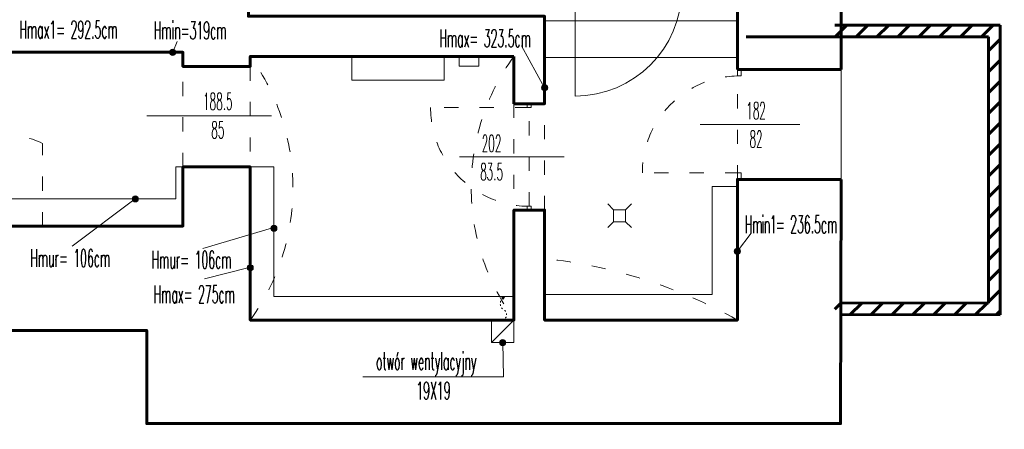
# Model space of a CAD drawing. Header units: millimetres. Extents: x -4784 to -1089, y 53657 to 55321.
# Tile 10 of 32: x -2681 to -1848, y 53657 to 54004. Entities that reach past the tile are written whole.
import ezdxf

# ---------------------------------------------------------------- set-up
doc = ezdxf.new("R2010")
doc.units = ezdxf.units.MM
doc.linetypes.add('ACAD_ISO03W100', pattern=[30, 12, -18])
doc.linetypes.add('GCAD_ISO03W100', pattern=[30, 12, -18])
doc.layers.add('-- Budynek', color=7, linetype='Continuous')
doc.layers.add('-- WODA', color=5, linetype='Continuous')
for name, color, linetype, lineweight in [('-- Budynek_stolaska', 3, 'Continuous', 5), ('0.CIENKA', 7, 'Continuous', 5), ('0.GRUBA', 7, 'Continuous', 60), ('0.INSTALACJE ', 7, 'Continuous', 5), ('0.OPISY', 7, 'Continuous', 13), ('0.PRZERYWANA', 7, 'GCAD_ISO03W100', 5)]:
    doc.layers.add(name, color=color, linetype=linetype, lineweight=lineweight)
doc.styles.add('SIMPLEX', font='simplex.shx', dxfattribs={"width": 0.45, "height": 8})

# ---------------------------------------------------------------- blocks, each defined once
blk = doc.blocks.new('*U250')
at = {"color": 11}
blk.add_line((5, 10), (5, 100), dxfattribs=at)
at = {"color": 50}
for points in [[(0, 10), (5, 10), (5, 0), (0, 0)], [(95, 10), (100, 10), (100, 0), (95, 0)]]:
    blk.add_lwpolyline(points, close=True, dxfattribs=at)
blk.add_arc((5, 10), 90, 0, 90, dxfattribs=at)
blk = doc.blocks.new('A$C2C187714')
at = {"layer": '-- Budynek_stolaska', "color": 6, "linetype": 'Continuous', "lineweight": 13, "rotation": 89.48029714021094}
blk.add_blockref('*U250', (5, -0.05), dxfattribs=at)
blk = doc.blocks.new('zw$C48D')
at = {"layer": '-- Budynek', "xscale": -1, "rotation": 269.4802971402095}
blk.add_blockref('A$C2C187714', (-142.24, -256.55), dxfattribs=at)

msp = doc.modelspace()

# ---------------------------------------------------------------- hatches: boundary and pattern name
at = {"layer": '0.GRUBA', "transparency": 16777216}
h = msp.add_hatch(dxfattribs=at)
h.set_pattern_fill('ANSI31', color=256, scale=100, style=0)
h.set_pattern_definition([(45, (-3463.178, 44986.814), (-8.838835, 8.838835), [])])
h.paths.add_polyline_path([(-1851.86, 53999.23), (-1991.73, 53999.23), (-1991.73, 53989.27), (-1861.73, 53989.27), (-1861.73, 53764.27), (-1991.73, 53764.27), (-1991.73, 53754.27), (-1851.86, 53754.27)])
at = {"layer": '0.INSTALACJE ', "transparency": 16777216}
for points in [[(-2273.33, 53769.26), (-2271.88, 53767.44), (-2271.02, 53769.61)], [(-2269.97, 53730.81, 1), (-2275.16, 53730.81, 1)]]:
    msp.add_hatch(color=256, dxfattribs=at).paths.add_polyline_path(points)
at = {"layer": '0.OPISY', "transparency": 16777216}
for points in [[(-2549.04, 53976.32, 1), (-2554.22, 53976.32, 1)], [(-2234.47, 53946.29, 1), (-2239.66, 53946.29, 1)], [(-2580.74, 53852.32, 1), (-2585.92, 53852.32, 1)], [(-2463.47, 53827.47, 1), (-2468.65, 53827.47, 1)], [(-2071.47, 53807.98, 1), (-2076.66, 53807.98, 1)], [(-2483.47, 53794.02, 1), (-2488.66, 53794.02, 1)]]:
    msp.add_hatch(color=256, dxfattribs=at).paths.add_polyline_path(points)

# ---------------------------------------------------------------- linework, layer by layer
at = {"layer": '0.CIENKA', "transparency": 16777216}
for points in [[(-3000.56, 54132.32), (-3000.56, 53852.32), (-2549.06, 53852.32)], [(-2237.06, 54002.82), (-2074.06, 54002.82)], [(-2237.06, 53971.82), (-2074.06, 53971.82)], [(-1986.34, 53868.85), (-1986.25, 53961.85)], [(-2543.06, 53879.32), (-2549.06, 53879.32), (-2549.06, 53852.32)], [(-2486.06, 53879.32), (-2466.06, 53879.32), (-2466.06, 53769.82), (-2466.06, 53769.82), (-2263.06, 53769.82)], [(-2237.06, 53749.82), (-2237.06, 53771.32), (-2095.47, 53771.32), (-2095.47, 53771.32), (-2095.47, 53862.82), (-2074.06, 53862.82)]]:
    msp.add_lwpolyline(points, dxfattribs=at)
at = {"layer": '0.GRUBA', "transparency": 16777216}
for p, q in [((-1851.86, 53999.23), (-1991.73, 53999.23)), ((-1851.86, 53754.27), (-1851.86, 53999.23)), ((-1861.73, 53989.27), (-2066.73, 53989.27)), ((-1861.73, 53764.27), (-1861.73, 53989.27)), ((-1861.73, 53764.27), (-1986.54, 53764.5)), ((-1851.86, 53754.27), (-1986.55, 53754.52))]:
    msp.add_line(p, q, dxfattribs=at)
for points in [[(-1986.34, 53868.85), (-1986.73, 53662.32), (-2573.56, 53662.32), (-2573.56, 53741.14), (-3842.06, 53741.14), (-3842.06, 53663.32), (-4432.06, 53663.32), (-4432.06, 54793.82)], [(-2263.06, 53972.82), (-2486.06, 53972.82), (-2486.06, 53964.32), (-2543.06, 53964.32), (-2543.06, 53976.32), (-2720.06, 53976.32), (-2720.06, 54290.82), (-2735.54, 54345.81)], [(-2542.16, 54290.82), (-2684.56, 54290.82), (-2684.56, 54012.82), (-2541.56, 54012.82), (-2541.56, 54036.82), (-2487.56, 54036.82), (-2487.56, 54006.82), (-2237.06, 54006.82), (-2237.06, 53972.82)], [(-3023.5, 54132.32), (-3023.56, 53829.32), (-2543.06, 53829.32), (-2543.06, 53879.32), (-2486.06, 53879.32), (-2486.06, 53749.82), (-2263.06, 53749.82), (-2263.06, 53842.82), (-2237.12, 53842.82)], [(-2074.06, 53961.85), (-2074.06, 54111.84)], [(-1985.89, 54111.83), (-1986.25, 53961.85)], [(-2263.06, 53932.82), (-2237.06, 53932.82), (-2237.06, 53972.82)], [(-2263.06, 53932.82), (-2263.06, 53972.82)], [(-1986.25, 53961.85), (-2074.06, 53961.85)], [(-2237.12, 53842.82), (-2237.12, 53842.82), (-2237.06, 53749.82), (-2074.06, 53749.82), (-2074.06, 53868.85), (-1986.34, 53868.85)], [(-2074.06, 53770.82), (-2074.06, 53840.85)]]:
    msp.add_lwpolyline(points, dxfattribs=at)
at = {"layer": '0.INSTALACJE ', "transparency": 16777216}
for points in [[(-2400.17, 53972.82), (-2400.17, 53952.82), (-2322.17, 53952.82), (-2322.17, 53972.82)], [(-2263.06, 53749.82), (-2263.06, 53749.82), (-2263.06, 53730.81), (-2282.07, 53730.81), (-2282.07, 53749.91), (-2263.06, 53749.82)], [(-2263.06, 53749.82), (-2282.07, 53730.81)], [(-2272.57, 53730.81), (-2271.88, 53701.89), (-2390.74, 53701.89)]]:
    msp.add_lwpolyline(points, dxfattribs=at)
for points in [[(-2309.4, 53972.82), (-2292.67, 53972.82), (-2292.67, 53964.57), (-2309.4, 53964.57)], [(-2273.33, 53769.26), (-2271.88, 53767.44), (-2271.02, 53769.61)]]:
    msp.add_lwpolyline(points, close=True, dxfattribs=at)
at = {"layer": '0.INSTALACJE ', "ltscale": 2, "transparency": 16777216}
for points in [[(-2178.73, 53843.04), (-2183.73, 53848.04)], [(-2168.73, 53843.04), (-2163.73, 53848.04)], [(-2168.73, 53833.04), (-2178.73, 53833.04), (-2178.73, 53843.04), (-2168.73, 53843.04), (-2168.73, 53833.04)], [(-2178.73, 53833.04), (-2183.73, 53828.04)], [(-2168.73, 53833.04), (-2163.73, 53828.04)]]:
    msp.add_lwpolyline(points, dxfattribs=at)
at = {"layer": '0.INSTALACJE ', "transparency": 16777216}
msp.add_circle((-2272.57, 53730.81), 2.59, dxfattribs=at)
at = {"layer": '0.INSTALACJE ', "linetype": 'ACAD_ISO03W100', "ltscale": 0.1, "transparency": 16777216}
for centre, radius, start, end in [((-2268.38, 53763.76), 6.24, 132.62197, 235.22518), ((-2273.92, 53754.36), 4.7, 286.21004, 65.10678)]:
    msp.add_arc(centre, radius, start, end, dxfattribs=at)
at = {"layer": '0.OPISY', "transparency": 16777216}
for points in [[(-2547.76, 53985.52), (-2551.63, 53976.32)], [(-2237.06, 53946.29), (-2256.73, 53981.77)], [(-2573.62, 53922.55), (-2468.05, 53922.55)], [(-2105.56, 53915.35), (-2021.3, 53915.35)], [(-2309.12, 53887.82), (-2220.7, 53887.82)], [(-2583.33, 53852.32), (-2636.82, 53812.25)], [(-2468.13, 53827.6), (-2526.16, 53810.4)], [(-2062.38, 53823.47), (-2074.06, 53807.98)], [(-2488.13, 53794.15), (-2524.71, 53784.65)]]:
    msp.add_lwpolyline(points, dxfattribs=at)
for centre in [(-2551.63, 53976.32), (-2237.06, 53946.29), (-2583.33, 53852.32), (-2466.06, 53827.47), (-2074.06, 53807.98), (-2486.06, 53794.02)]:
    msp.add_circle(centre, 2.59, dxfattribs=at)
at = {"layer": '0.PRZERYWANA', "transparency": 16777216}
for points in [[(-2543.06, 53964.32), (-2486.06, 53964.32), (-2486.06, 53879.32), (-2543.06, 53879.32)], [(-2263.06, 53842.82), (-2237.06, 53842.82), (-2237.06, 53932.82), (-2263.06, 53932.82)]]:
    msp.add_lwpolyline(points, close=True, dxfattribs=at)
for points in [[(-2074.06, 53868.85), (-2074.06, 53961.85)], [(-2074.06, 53961.85), (-2074.06, 53956.35), (-2070.81, 53956.35), (-2070.81, 53961.85), (-2074.06, 53961.85)], [(-2250.06, 53846.07), (-2250.06, 53929.57), (-2333.56, 53929.57)], [(-2251.72, 53932.82), (-2251.72, 53929.57), (-2248.47, 53929.57), (-2248.47, 53932.82), (-2251.72, 53932.82)], [(-2661.65, 53829.21), (-2661.65, 53829.21), (-2661.65, 53899.21)], [(-2072.44, 53874.35), (-2154.44, 53874.35)], [(-2074.06, 53874.35), (-2074.06, 53868.85), (-2070.81, 53868.85), (-2070.81, 53874.35), (-2074.06, 53874.35)], [(-2251.72, 53846.07), (-2251.72, 53842.82), (-2248.47, 53842.82), (-2248.47, 53846.07), (-2251.72, 53846.07)]]:
    msp.add_lwpolyline(points, dxfattribs=at)
for centre, radius, start, end in [((-2640.08, 53861.32), 190.14, 324.09724, 35.90276), ((-2110.46, 53861.82), 188.71, 143.96929, 216.03071), ((-2072.44, 53874.35), 82, 90, 180), ((-2250.06, 53929.57), 83.5, 180, 270), ((-2697.65, 53822.38), 84.85, 64.89379, 115.10621), ((-2281.11, 53382.59), 421.58, 60.585, 84.0083)]:
    msp.add_arc(centre, radius, start, end, dxfattribs=at)

# ---------------------------------------------------------------- texts
at = {"layer": '0.OPISY', "ltscale": 2, "transparency": 16777216, "attachment_point": 1, "style": 'SIMPLEX'}
for s, insert, char_height, width in [('\\pxql;Hmax1= 292.5cm', (-2681.36, 54003.06), 14.976, 89.6407), ('\\pxql;Hmin=319cm', (-2567.67, 54002.37), 14.976, 89.6407), ('\\pxql;Hmax= 323.5cm', (-2326.09, 53995.63), 14.976, 89.6407), ('\\pxqc;188.5\\P85', (-2556.59, 53941.93), 14.4, 86.193), ('\\pxqc;182\\P82', (-2101.37, 53934.14), 14.4, 86.193), ('\\pxqc;202\\P83.5', (-2325.05, 53906.46), 14.4, 86.193), ('\\pxql;H{\\T0.9;min1}= 236.5cm', (-2067.88, 53838.21), 14.976, 89.6407), ('\\pxql;Hmur= 106cm', (-2672.1, 53809.71), 14.976, 89.6407), ('\\pxql;Hmur= 106cm', (-2569.51, 53808.38), 14.976, 89.6407), ('\\pi16.58;otwór wentylacyjny \\P\\pi50.757;19X19', (-2951.73, 53800.99), 14.976, 128.7924), ('\\pi48.943;otwór wentylacyjny \\P\\pi81.676;27X27', (-3633.91, 53790.75), 14.976, 193.5184), ('\\pxql;Hmax= 275cm', (-2567.81, 53779.15), 14.976, 89.6407), ('\\pi51.716;otwór wentylacyjny\\P\\pi85.894;19X19', (-2431.45, 53722.6), 14.976, 199.0649)]:
    msp.add_mtext(s, dxfattribs=dict(at, insert=insert, char_height=char_height, width=width))

# ---------------------------------------------------------------- next in the draw order: block references
at = {"layer": '-- WODA'}
msp.add_blockref('zw$C48D', (-2074.06, 54290.84), dxfattribs=at)

doc.saveas('drawing.dxf')
